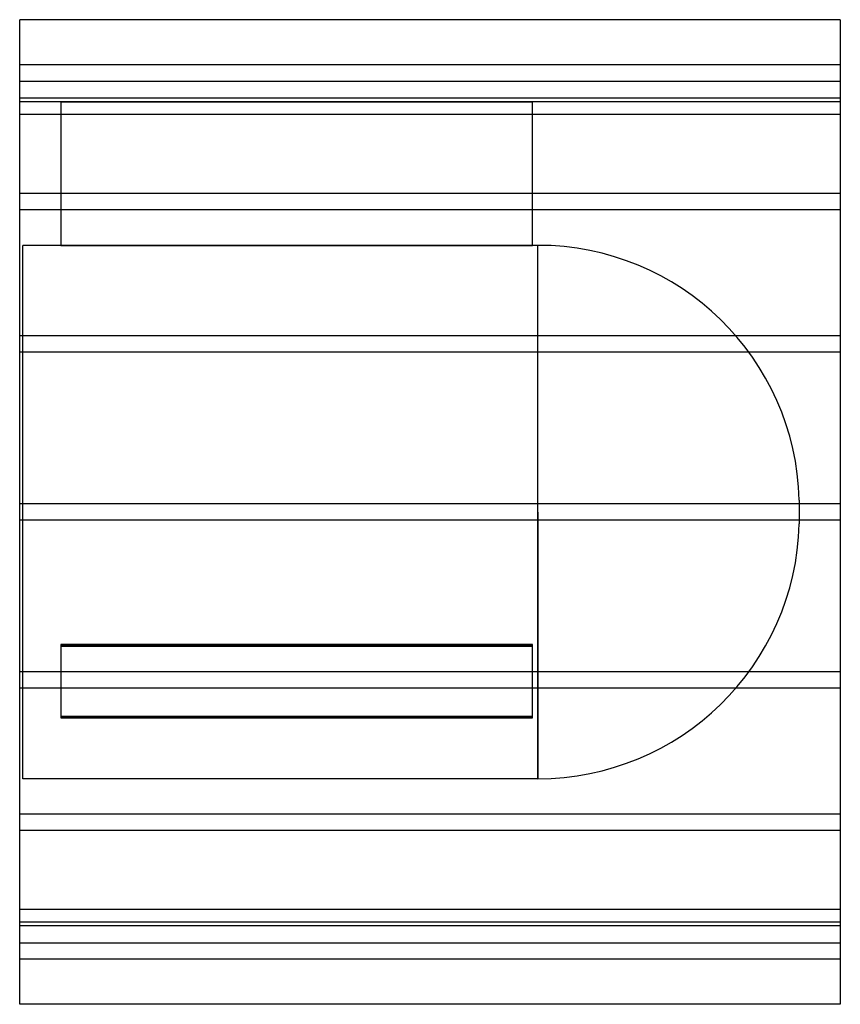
# Model space of a CAD drawing. Header units: millimetres. Extents: x -500 to 500, y -600 to 600.
import ezdxf

# ---------------------------------------------------------------- set-up
doc = ezdxf.new("R2010")
doc.units = ezdxf.units.MM
doc.layers.add('HIDDEN', color=7, linetype='Continuous')
doc.layers.add('THICK', color=7, linetype='Continuous')

msp = doc.modelspace()

# ---------------------------------------------------------------- linework, layer by layer
at = {"layer": 'HIDDEN'}
for p, q in [((500, 545), (-500, 545)), ((-500, 525), (500, 525)), ((500, 504.3), (-500, 504.3)), ((500, 504.3), (-500, 504.3)), ((-450, 500), (-500, 500)), ((-450, 500), (-450, 325)), ((-450, 500), (125, 500)), ((-450, 500), (-450, 500)), ((125, 500), (-450, 500)), ((125, 325), (125, 500)), ((125, 500), (125, 500)), ((500, 500), (125, 500)), ((500, 484.3), (-500, 484.3)), ((500, 484.3), (-500, 484.3)), ((500, 388.3), (-500, 388.3)), ((500, 388.3), (-500, 388.3)), ((500, 368.3), (-500, 368.3)), ((500, 368.3), (-500, 368.3)), ((-496, 0), (-496, 325)), ((-450, 325), (-496, 325)), ((125, 325), (-450, 325)), ((-450, 325), (125, 325)), ((131.6, 325), (125, 325)), ((131.6, 0), (131.6, 325)), ((500, 214.7), (-500, 214.7)), ((500, 214.7), (-500, 214.7)), ((500, 194.7), (-500, 194.7)), ((500, 194.7), (-500, 194.7)), ((450, 14.5), (450, 0)), ((500, 10), (-500, 10)), ((500, 10), (-500, 10)), ((131.6, 0), (131.6, -325)), ((500, -10), (-500, -10)), ((500, -10), (-500, -10)), ((-496, -325), (-496, 0)), ((131.6, -325), (131.6, 0)), ((450, 0), (450, -14.5)), ((-450, -161.6), (125, -161.6)), ((125, -161.6), (-450, -161.6)), ((-450, -161.6), (-450, -249.1)), ((125, -163.4), (-450, -163.4)), ((-450, -163.4), (125, -163.4)), ((125, -249.1), (125, -161.6)), ((500, -194.7), (-500, -194.7)), ((500, -194.7), (-500, -194.7)), ((500, -214.7), (-500, -214.7)), ((500, -214.7), (-500, -214.7)), ((125, -249.1), (-450, -249.1)), ((-450, -249.1), (-450, -250.9)), ((-450, -249.1), (125, -249.1)), ((-450, -250.9), (125, -250.9)), ((125, -250.9), (-450, -250.9)), ((125, -250.9), (125, -249.1)), ((131.6, -325), (-496, -325)), ((500, -368.3), (-500, -368.3)), ((500, -368.3), (-500, -368.3)), ((500, -388.3), (-500, -388.3)), ((500, -388.3), (-500, -388.3)), ((500, -484.3), (-500, -484.3)), ((500, -484.3), (-500, -484.3)), ((500, -500), (-500, -500)), ((500, -504.3), (-500, -504.3)), ((500, -504.3), (-500, -504.3)), ((-500, -525), (500, -525)), ((500, -545), (-500, -545))]:
    msp.add_line(p, q, dxfattribs=at)
for centre, start, end in [((131.6, 6.5), 1.4358, 90), ((131.6, -6.5), 270, 358.5642)]:
    msp.add_arc(centre, 318.5, start, end, dxfattribs=at)
at = {"layer": 'THICK'}
for p, q in [((-500, 0), (-500, 600)), ((500, 600), (-500, 600)), ((500, 600), (500, 0)), ((500, 0), (500, -600)), ((-500, -600), (-500, 0)), ((500, -600), (-500, -600))]:
    msp.add_line(p, q, dxfattribs=at)

doc.saveas('drawing.dxf')
